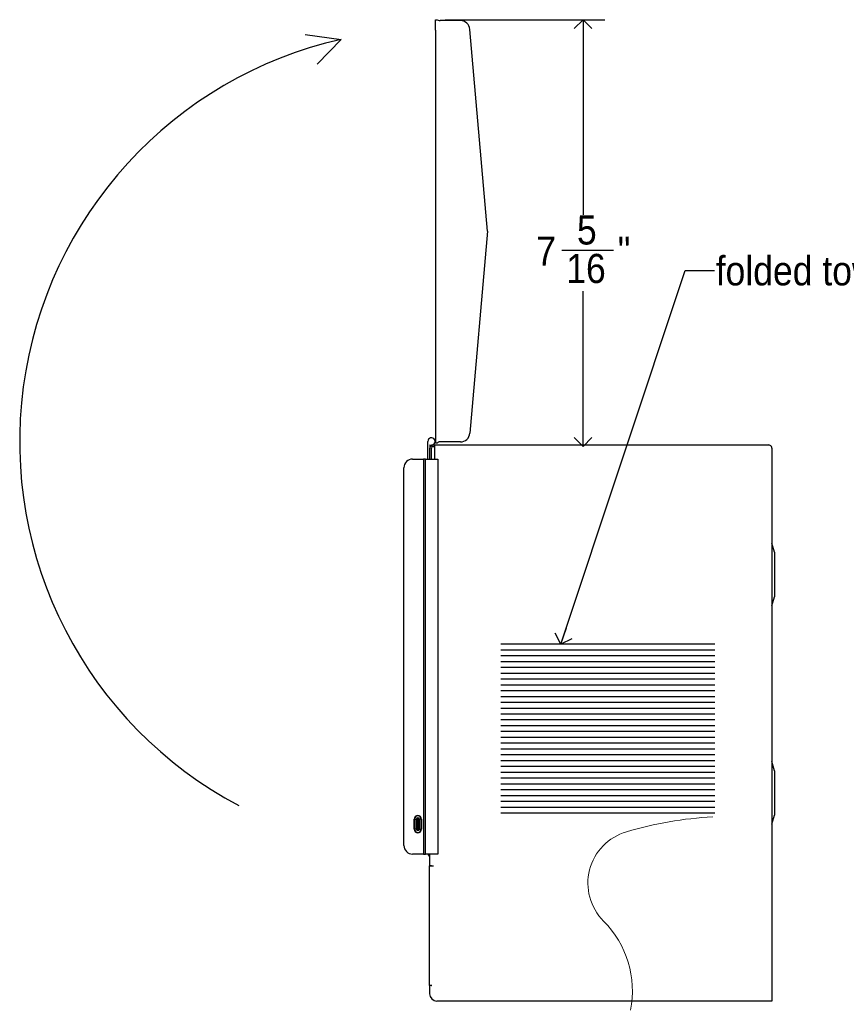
# Model space of a CAD drawing. Header units: inches. Extents: x -16.4 to 69.8, y -0.3 to 49.8.
# Tile 7 of 12: x 32.8 to 47, y 16.8 to 33.7. Entities that reach past the tile are written whole.
import ezdxf
from ezdxf.lldxf.tags import DXFTag

# ---------------------------------------------------------------- set-up
doc = ezdxf.new("R2010")
doc.units = ezdxf.units.IN
doc.header["$MEASUREMENT"] = 0
doc.linetypes.add('SLD-Solid', pattern=[0])
doc.layers.add('DIMS', color=5, linetype='SLD-Solid')
doc.layers.add('NOTES', color=1, linetype='SLD-Solid')
doc.styles.add('SLDTEXTSTYLE0', font='GOTHIC.TTF', dxfattribs={"width": 0.913})
doc.styles.get("Standard").update_dxf_attribs({"font": 'GOTHIC.TTF'})
tags = doc.linetypes.add('SLD-Center', pattern=[0.75, 0.6, -0.05, 0.05, -0.05]).pattern_tags.tags
tags[10:11] = [DXFTag(74, 4), DXFTag(75, 0), DXFTag(340, '0'), DXFTag(46, 1.0), DXFTag(50, 0.0), DXFTag(44, 0.0), DXFTag(45, 0.0)]
tags[8:9] = [DXFTag(74, 4), DXFTag(75, 0), DXFTag(340, '0'), DXFTag(46, 1.0), DXFTag(50, 0.0), DXFTag(44, 0.0), DXFTag(45, 0.0)]
tags[6:7] = [DXFTag(74, 4), DXFTag(75, 0), DXFTag(340, '0'), DXFTag(46, 1.0), DXFTag(50, 0.0), DXFTag(44, 0.0), DXFTag(45, 0.0)]
tags[4:5] = [DXFTag(74, 4), DXFTag(75, 0), DXFTag(340, '0'), DXFTag(46, 1.0), DXFTag(50, 0.0), DXFTag(44, 0.0), DXFTag(45, 0.0)]
doc.dimstyles.new('SLDDIMSTYLE0', dxfattribs={"dimtxt": 0.18, "dimasz": 0.3, "dimexe": 0, "dimexo": 0.0625, "dimgap": 0, "dimtad": 0, "dimtih": 1, "dimtoh": 1, "dimdec": 0, "dimrnd": 1e-09, "dimzin": 0, "dimdsep": 46, "dimlunit": 5, "dimtxsty": 'Standard', "dimblk1": 'OPEN90', "dimblk2": 'OPEN90', "dimsah": 1, "dimcen": 0.09, "dimadec": 0, "dimazin": 0, "dimtfac": 0.3, "dimtdec": 0, "dimtofl": 0, "dimtmove": 0, "dimatfit": 3, "dimldrblk": 'OPEN90', "dimfxl": 1, "dimfrac": 2, "dimtolj": 1, "dimtzin": 0, "dimarcsym": 0})
doc.dimstyles.new('SLDDIMSTYLE2', dxfattribs={"dimtxt": 0.5, "dimasz": 0.3, "dimexe": 0, "dimexo": 0.0625, "dimgap": 0.125, "dimtad": 0, "dimtih": 1, "dimtoh": 1, "dimdec": 6, "dimrnd": 1e-09, "dimzin": 12, "dimdsep": 46, "dimlunit": 5, "dimtxsty": 'SLDTEXTSTYLE0', "dimblk1": 'OPEN90', "dimblk2": 'OPEN90', "dimsah": 1, "dimcen": 0.09, "dimadec": 0, "dimazin": 3, "dimtfac": 1, "dimtofl": 0, "dimtmove": 0, "dimatfit": 3, "dimldrblk": 'OPEN90', "dimfxl": 1, "dimfrac": 2, "dimtolj": 1, "dimtzin": 12, "dimarcsym": 0})

# ---------------------------------------------------------------- blocks, each defined once
blk = doc.blocks.new('_Open90')
at = {"color": 0, "linetype": 'ByBlock', "lineweight": -2}
for p, q in [((0, 0), (-1, 0)), ((-0.5, 0.5), (0, 0)), ((0, 0), (-0.5, -0.5))]:
    blk.add_line(p, q, dxfattribs=at)
blk = doc.blocks.new('_D_9')
at = {"layer": 'DIMS'}
for p, q in [((40.074, 33.683), (42.815, 33.683)), ((42.44, 33.683), (42.44, 30.331)), ((42.079, 29.728), (42.964, 29.728)), ((42.44, 26.357), (42.44, 29.023))]:
    blk.add_line(p, q, dxfattribs=at)
at = {"layer": 'DIMS', "xscale": 0.3, "yscale": 0.3}
for p, rotation in [((42.44, 33.683), 90.00000000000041), ((42.44, 26.357), 270.0000000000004)]:
    blk.add_blockref('_Open90', p, dxfattribs=dict(at, rotation=rotation))
at = {"layer": 'DIMS', "char_height": 0.5, "attachment_point": 1, "style": 'SLDTEXTSTYLE0'}
for s, insert in [('5', (42.336, 30.323)), ('7', (41.636, 29.958)), ('"', (43.037, 29.958)), ('16', (42.152, 29.662))]:
    blk.add_mtext(s, dxfattribs=dict(at, insert=insert))

msp = doc.modelspace()

# ---------------------------------------------------------------- linework, layer by layer
at = {"color": 7, "linetype": 'SLD-Solid', "lineweight": 25}
for p, q in [((39.9069096, 33.5032555), (39.9069096, 33.6832555)), ((39.9069096, 33.6832555), (39.9340936, 33.6832555)), ((39.9340936, 33.6832555), (39.9540007, 33.6747239)), ((40.3334021, 33.6682555), (39.9855142, 33.6682555)), ((39.9069096, 33.5032555), (39.9069096, 26.5992555)), ((40.8010433, 30.0512555), (40.4977743, 33.5176362)), ((40.8010433, 30.0512555), (40.4977743, 26.5848748)), ((39.9069096, 26.5992555), (39.9069096, 26.4192555)), ((39.7744096, 26.1397555), (39.7744096, 26.4417555)), ((39.8094096, 26.3856307), (39.8094096, 26.3277555)), ((39.8634096, 26.3817555), (39.8944096, 26.3817555)), ((39.9069096, 26.4692555), (39.8930344, 26.4692555)), ((39.8944096, 26.3817555), (45.6304096, 26.3817555)), ((39.8944096, 26.2867555), (39.8944096, 26.3817555)), ((39.9069096, 26.4192555), (39.9340936, 26.4192555)), ((39.9340936, 26.4192555), (39.9540007, 26.4277871)), ((40.3334021, 26.4342555), (39.9855142, 26.4342555)), ((45.6304096, 26.3817555), (45.6344096, 26.3817555)), ((39.8094096, 26.1397555), (39.8094096, 26.3277555)), ((39.8344096, 26.1397555), (39.8344096, 26.3277555)), ((39.8634096, 26.3567555), (39.8944096, 26.3567555)), ((39.8944096, 26.1400055), (39.8944096, 26.2867555)), ((45.6844096, 26.3277555), (45.6843865, 26.3293339)), ((45.6843865, 26.2779687), (45.6844096, 26.2767555)), ((45.6844096, 26.3277555), (45.6844096, 26.2767555)), ((45.6844096, 26.2767555), (45.6844096, 16.8317555)), ((39.5121372, 26.1397555), (39.696682, 26.1397555)), ((39.696682, 26.1397555), (39.696682, 19.3547555)), ((39.731682, 26.1397555), (39.696682, 26.1397555)), ((39.731682, 19.3547555), (39.731682, 26.1397555)), ((39.731682, 26.1397555), (39.8969096, 26.1397555)), ((39.8944096, 26.1400055), (39.9446596, 26.1400055)), ((39.8969096, 26.1397555), (39.9444096, 26.1397555)), ((39.9444096, 26.1397555), (39.9444096, 19.3547555)), ((39.9446596, 26.1397555), (39.9444096, 26.1397555)), ((39.9446596, 26.1400055), (39.9446596, 26.1397555)), ((39.3621372, 19.5047555), (39.3621372, 25.9897555)), ((45.7294096, 24.5376365), (45.6844096, 24.6945702)), ((45.7294096, 24.5376365), (45.7294096, 23.7758745)), ((45.6844096, 23.6189409), (45.7294096, 23.7758745)), ((45.7294096, 20.7876365), (45.6844096, 20.9445702)), ((45.7294096, 20.7876365), (45.7294096, 20.0258745)), ((39.538995, 19.9547555), (39.5460661, 19.9547555)), ((39.538995, 19.7847555), (39.538995, 19.9547555)), ((39.5460661, 19.9547555), (39.5460661, 19.7847555)), ((39.5460661, 19.9547555), (39.5793504, 19.9547555)), ((39.6005636, 19.9547555), (39.5793504, 19.9547555)), ((39.5793504, 19.7847555), (39.5793504, 19.9547555)), ((39.6005636, 19.9547555), (39.6005636, 19.7847555)), ((39.6037108, 19.9547555), (39.624924, 19.9547555)), ((39.6037108, 19.7847555), (39.6037108, 19.9547555)), ((39.624924, 19.9547555), (39.624924, 19.7847555)), ((39.6582082, 19.9547555), (39.624924, 19.9547555)), ((39.6582082, 19.7847555), (39.6582082, 19.9547555)), ((39.6582082, 19.9547555), (39.6652793, 19.9547555)), ((39.6652793, 19.9547555), (39.6652793, 19.7847555)), ((45.6844096, 19.8689409), (45.7294096, 20.0258745)), ((39.538995, 19.7847555), (39.5460661, 19.7847555)), ((39.5793504, 19.7847555), (39.5460661, 19.7847555)), ((39.5793504, 19.7847555), (39.6005636, 19.7847555)), ((39.624924, 19.7847555), (39.6037108, 19.7847555)), ((39.624924, 19.7847555), (39.6582082, 19.7847555)), ((39.6582082, 19.7847555), (39.6652793, 19.7847555)), ((39.696682, 19.3547555), (39.5121372, 19.3547555)), ((39.696682, 19.3547555), (39.731682, 19.3547555)), ((39.8969096, 19.3547555), (39.731682, 19.3547555)), ((39.8044096, 19.3180384), (39.7787, 19.3547555)), ((39.8044096, 19.3545891), (39.8044096, 19.1664226)), ((39.8944096, 19.3545891), (39.8044096, 19.3545891)), ((39.8153176, 19.3545891), (39.8152011, 19.3547555)), ((39.8944096, 19.3545055), (39.8944096, 19.3545891)), ((39.9446596, 19.3545055), (39.8944096, 19.3545055)), ((39.9444096, 19.3547555), (39.8969096, 19.3547555)), ((39.9444096, 19.3547555), (39.9446596, 19.3547555)), ((39.9446596, 19.3547555), (39.9446596, 19.3545055)), ((39.7994096, 19.1517555), (39.7994096, 17.1017555)), ((39.7994096, 19.1517555), (39.8394096, 19.1517555)), ((39.8044096, 19.1664226), (39.8686054, 19.1517555)), ((39.8244096, 19.1517555), (39.8244096, 19.1618531)), ((39.8394096, 19.1517555), (39.8686054, 19.1517555)), ((39.8394096, 17.1017555), (39.7994096, 17.1017555)), ((39.8431903, 17.1017555), (39.8044096, 17.0922576)), ((39.8044096, 17.0922576), (39.8044096, 16.9567555)), ((39.8394096, 17.1017555), (39.8431903, 17.1017555)), ((39.9217775, 16.8317555), (39.9215095, 16.8320054)), ((39.9217775, 16.8317555), (39.9219834, 16.8319763)), ((45.6304096, 16.8317555), (39.9294096, 16.8317555)), ((45.6844096, 16.8317555), (45.6304096, 16.8317555))]:
    msp.add_line(p, q, dxfattribs=at)
at = {"color": 8, "linetype": 'SLD-Solid', "lineweight": 25}
msp.add_line((39.8631646, 19.1529986), (39.8631646, 19.1517555), dxfattribs=at)
at = {"color": 7, "linetype": 'SLD-Solid', "lineweight": 25}
for centre, radius, start, end in [((39.9855142, 33.7482555), 0.08, 246.80140949, 270), ((40.3334021, 33.5032555), 0.165, 5, 90), ((40.3334021, 26.5992555), 0.165, 270, 355), ((39.8369096, 26.4417555), 0.0625, 243.89611886, 180), ((39.8634096, 26.3277555), 0.054, 90, 180), ((39.9855142, 26.3542555), 0.08, 90, 113.19859051), ((45.6304096, 26.3277555), 0.054, 30.96237261, 85.75197733), ((39.8634096, 26.3277555), 0.029, 90, 180), ((39.5121372, 25.9897555), 0.15, 90, 180), ((39.6021372, 19.9547555), 0.0631421, 0, 180), ((39.6021372, 19.9547555), 0.0560711, 0, 180), ((39.6021372, 19.9547555), 0.0227868, 0, 180), ((39.6021372, 19.9547555), 0.0015736, 0, 180), ((39.6021372, 19.7847555), 0.0631421, 180, 360), ((39.6021372, 19.7847555), 0.0560711, 180, 0), ((39.6021372, 19.7847555), 0.0227868, 180, 0), ((39.6021372, 19.7847555), 0.0015736, 180, 0), ((39.5121372, 19.5047555), 0.15, 180, 270), ((39.9294096, 16.9567555), 0.125, 180, 270)]:
    msp.add_arc(centre, radius, start, end, dxfattribs=at)
msp.add_open_spline([(45.6843865, 26.3293339), (45.6839327, 26.3342735), (45.6831255, 26.3430586), (45.6786667, 26.3517379), (45.6767149, 26.3555372)], degree=3, knots=[0, 0, 0, 0, 0.5622654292, 1, 1, 1, 1], dxfattribs=at)
at = {"layer": 'NOTES'}
for p, q in [((37.6644923, 33.4291501), (38.2848885, 33.345445)), ((38.2848885, 33.345445), (37.8728243, 32.9198941)), ((44.7048125, 22.9587117), (41.0262608, 22.9587117)), ((44.7048125, 22.8587117), (41.0262608, 22.8587117)), ((44.7048125, 22.7587117), (41.0262608, 22.7587117)), ((44.7048125, 22.6587117), (41.0262608, 22.6587117)), ((44.7048125, 22.5587117), (41.0262608, 22.5587117)), ((44.7048125, 22.4587117), (41.0262608, 22.4587117)), ((44.7048125, 22.3587117), (41.0262608, 22.3587117)), ((44.7048125, 22.2587117), (41.0262608, 22.2587117)), ((44.7048125, 22.1587117), (41.0262608, 22.1587117)), ((44.7048125, 22.0587117), (41.0262608, 22.0587117)), ((44.7048125, 21.9587117), (41.0262608, 21.9587117)), ((44.7048125, 21.8587117), (41.0262608, 21.8587117)), ((44.7048125, 21.7587117), (41.0262608, 21.7587117)), ((44.7048125, 21.6587117), (41.0262608, 21.6587117)), ((44.7048125, 21.5587117), (41.0262608, 21.5587117)), ((44.7048125, 21.4587117), (41.0262608, 21.4587117)), ((44.7048125, 21.3587117), (41.0262608, 21.3587117)), ((44.7048125, 21.2587117), (41.0262608, 21.2587117)), ((44.7048125, 21.1587117), (41.0262608, 21.1587117)), ((44.7048125, 21.0587117), (41.0262608, 21.0587117)), ((44.7048125, 20.9587117), (41.0262608, 20.9587117)), ((44.7048125, 20.8587117), (41.0262608, 20.8587117)), ((44.7048125, 20.7587117), (41.0262608, 20.7587117)), ((44.7048125, 20.6587117), (41.0262608, 20.6587117)), ((44.7048125, 20.5587117), (41.0262608, 20.5587117)), ((44.7048125, 20.4587117), (41.0262608, 20.4587117)), ((44.7048125, 20.3587117), (41.0262608, 20.3587117)), ((44.7048125, 20.2587117), (41.0262608, 20.2587117)), ((44.7048125, 20.1587117), (41.0262608, 20.1587117)), ((44.7048125, 20.0587117), (41.0262608, 20.0587117))]:
    msp.add_line(p, q, dxfattribs=at)
msp.add_arc((39.8369096, 26.4417555), 7.0759945, 102.6700428, 242.09973432, dxfattribs=at)
at = {"layer": 'NOTES', "color": 1, "linetype": 'SLD-Center', "lineweight": 18}
for centre, radius, start, end in [((44.9884654, 13.7343896), 6.2685151, 92.91922357, 106.69187793), ((43.4438172, 18.855516), 0.9195559, 106.15305961, 224.93334476), ((41.5907207, 17.0067261), 1.6980749, 348.76666832, 44.93334476)]:
    msp.add_arc(centre, radius, start, end, dxfattribs=at)

# ---------------------------------------------------------------- texts
at = {"layer": 'NOTES', "insert": (44.7200451, 29.6212459), "char_height": 0.5, "attachment_point": 1, "style": 'SLDTEXTSTYLE0'}
msp.add_mtext('folded towel', dxfattribs=at)

# ---------------------------------------------------------------- dimensions: what is measured, and where the dimension line sits
at = {"layer": 'DIMS'}
dim = msp.add_linear_dim(base=(42.4396221, 26.3567555), p1=(39.9069096, 33.6832555), p2=(39.8634096, 26.3567555), angle=90, dimstyle='SLDDIMSTYLE2', dxfattribs=at)
dim.commit()
dim.dimension.update_dxf_attribs({"geometry": '_D_9', "text_midpoint": (42.4396221, 29.6770853)})

# ---------------------------------------------------------------- leaders
at = {"layer": 'NOTES'}
msp.add_leader([(42.0591782, 22.9587117), (44.1968504, 29.3746719), (44.6968504, 29.3746719)], dimstyle='SLDDIMSTYLE0', override={"dimscale": 1, "dimgap": 0, "dimtad": 0, "dimclrd": 0}, dxfattribs=at)

doc.saveas('drawing.dxf')
